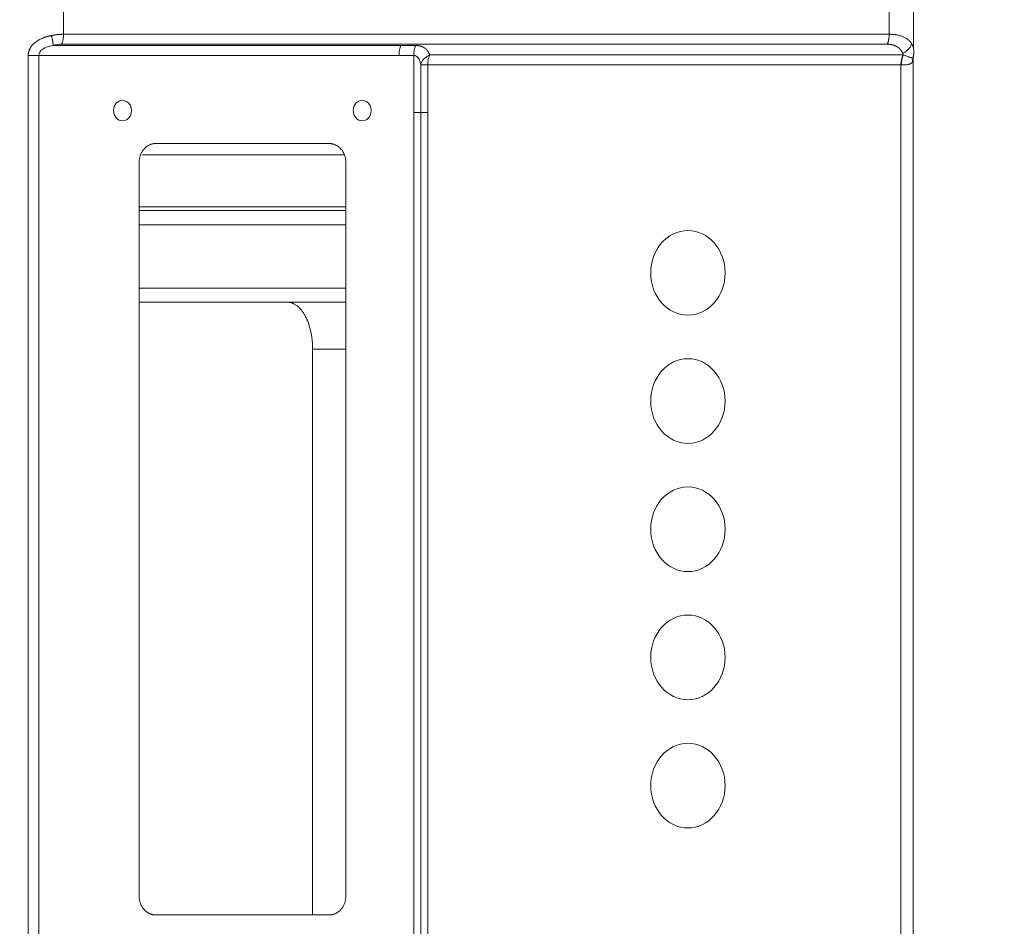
# Model space of a CAD drawing. Header units: millimetres. Extents: x 0 to 594, y 0 to 420.
# Tile 143 of 256: x 209 to 220, y 329 to 338. Entities that reach past the tile are written whole.
import ezdxf

# ---------------------------------------------------------------- set-up
doc = ezdxf.new("R2010")
doc.units = ezdxf.units.MM
doc.layers.add('1', color=7, linetype='Continuous', true_color=0xffffff)
doc.styles.add('Arial Unicode MS', font='txt')
doc.dimstyles.get("Standard").update_dxf_attribs({"dimtxt": 0.18, "dimasz": 0.18, "dimexe": 0.18, "dimexo": 0.0625, "dimgap": 0.09, "dimtad": 0, "dimtih": 1, "dimtoh": 1, "dimdec": 4, "dimzin": 0, "dimdsep": 46, "dimtxsty": 'Standard', "dimcen": 0.09, "dimadec": 0, "dimazin": 0, "dimtfac": 1, "dimtdec": 4, "dimtofl": 0, "dimtmove": 0, "dimatfit": 3, "dimfxl": 0, "dimtolj": 1, "dimtzin": 0, "dimarcsym": 0})

# ---------------------------------------------------------------- blocks, each defined once
blk = doc.blocks.new('_U2')
at = {"layer": '1', "color": 18, "lineweight": 13}
for p, q in [((142.301, 334.479), (142.301, 394.797)), ((368.28, 363.039), (368.28, 394.797)), ((142.301, 392.797), (235.419, 392.797)), ((368.28, 392.797), (275.162, 392.797))]:
    blk.add_line(p, q, dxfattribs=at)
at = {"layer": '1', "color": 18}
for points in [[(142.301, 392.797), (145.801, 393.735), (145.801, 391.859)], [(368.28, 392.797), (364.78, 391.859), (364.78, 393.735)]]:
    blk.add_solid(points, dxfattribs=at)
at = {"layer": '1', "color": 18, "linetype": 'Continuous', "lineweight": 13, "char_height": 2.5, "attachment_point": 7, "line_spacing_factor": 1.047437, "style": 'Arial Unicode MS'}
for s, insert in [('\\fArial Unicode MS|b0|i0;\\W1.0000;4.5', (237.052, 390.919)), ('\\fArial Unicode MS|b0|i0;\\W1.0000; LIFT POINT SPAN', (244.157, 390.919))]:
    blk.add_mtext(s, dxfattribs=dict(at, insert=insert))

msp = doc.modelspace()

# ---------------------------------------------------------------- linework, layer by layer
at = {"layer": '1', "color": 155, "linetype": 'Continuous', "lineweight": 18}
for p, q in [((218.599, 338.009), (218.599, 338.012)), ((218.592, 337.933), (218.593, 337.924)), ((218.593, 327.946), (218.593, 337.924)), ((210.543, 337.035), (212.387, 337.035)), ((210.367, 329.035), (210.367, 336.835)), ((212.563, 336.835), (212.563, 329.035)), ((211.942, 335.348), (210.367, 335.348)), ((212.211, 328.835), (212.211, 334.848)), ((212.387, 328.835), (210.543, 328.835))]:
    msp.add_line(p, q, dxfattribs=at)
at = {"layer": '1', "color": 155, "linetype": 'Continuous', "lineweight": 13}
for p, q in [((213.455, 337.976), (218.483, 337.976)), ((213.36, 337.364), (213.36, 337.87)), ((218.463, 337.87), (213.434, 337.87)), ((213.434, 337.87), (213.434, 337.364)), ((218.463, 328), (218.463, 337.87)), ((213.36, 328.33), (213.36, 337.364)), ((213.434, 337.364), (213.434, 328.33))]:
    msp.add_line(p, q, dxfattribs=at)
for centre, major_axis, ratio, start_param, end_param in [((218.534, 337.87), (0, -0.15), 0.478024, 3.932776, 4.712389), ((218.292, 337.571), (-0.342, -0.35), 0.594186, 3.649632, 3.667157), ((218.343, 337.466), (-0.159, -0.397), 0.485203, 3.316167, 3.333701)]:
    msp.add_ellipse(centre, major_axis=major_axis, ratio=ratio, start_param=start_param, end_param=end_param, dxfattribs=at)
at = {"layer": '1', "color": 155, "linetype": 'Continuous', "lineweight": 18}
for centre, start_param, end_param in [((210.191, 337.385), 3.141593, 6.283185), ((210.191, 337.385), 0, 3.141593), ((212.738, 337.385), 3.141593, 6.283185), ((212.738, 337.385), 0, 3.141593)]:
    msp.add_ellipse(centre, major_axis=(0, -0.109), ratio=0.878347, start_param=start_param, end_param=end_param, dxfattribs=at)
for centre in [(216.199, 335.66), (216.199, 334.298), (216.199, 332.935), (216.199, 331.573), (216.199, 330.21)]:
    msp.add_ellipse(centre, major_axis=(0, -0.45), ratio=0.878347, dxfattribs=at)
at = {"layer": '1', "color": 155, "linetype": 'Continuous', "lineweight": 13}
for points, degree in [([(218.338, 340.645), (218.338, 339.828), (218.338, 339.012), (218.338, 338.196)], 3), ([(209.564, 340.342), (209.564, 338.196)], 1), ([(209.564, 338.196), (218.338, 338.196)], 1), ([(209.453, 338.077), (209.484, 338.086), (209.515, 338.09), (209.543, 338.09)], 3), ([(209.543, 338.09), (212.468, 338.09), (215.393, 338.09), (218.317, 338.09)], 3), ([(209.453, 338.077), (213.149, 338.077)], 1), ([(213.149, 338.077), (213.306, 338.077)], 1), ([(218.483, 337.993), (218.485, 337.988), (218.488, 337.982), (218.49, 337.976)], 3), ([(218.597, 337.983), (218.597, 337.983), (218.597, 337.983), (218.597, 337.983)], 3), ([(209.188, 327.899), (209.188, 331.256), (209.188, 334.614), (209.188, 337.971)], 3), ([(209.301, 327.899), (209.301, 331.256), (209.301, 334.614), (209.301, 337.971)], 3), ([(209.301, 337.971), (210.577, 337.971), (211.853, 337.971), (213.128, 337.971)], 3), ([(213.285, 337.971), (213.128, 337.971)], 1), ([(213.285, 337.364), (213.285, 337.971)], 1), ([(213.285, 328.33), (213.285, 337.364)], 1), ([(212.563, 336.322), (210.367, 336.322)], 1), ([(212.563, 336.172), (211.831, 336.172), (211.099, 336.172), (210.367, 336.172)], 3), ([(212.563, 335.498), (210.367, 335.498)], 1), ([(212.211, 334.848), (212.563, 334.848)], 1)]:
    msp.add_open_spline(points, degree=degree, dxfattribs=at)
at = {"layer": '1', "color": 155, "linetype": 'Continuous', "lineweight": 18}
for points in [[(218.597, 338.037), (218.597, 340.688)], [(218.597, 337.983), (218.592, 337.933)], [(212.537, 336.916), (210.401, 336.916)], [(212.563, 336.362), (210.367, 336.362)], [(212.174, 335.348), (211.942, 335.348)], [(212.563, 335.348), (212.174, 335.348)]]:
    msp.add_open_spline(points, degree=1, dxfattribs=at)
at = {"layer": '1', "color": 155, "linetype": 'Continuous', "lineweight": 13}
for points, degree, knots in [([(209.435, 338.182), (209.435, 338.182), (209.437, 338.183), (209.439, 338.183), (209.441, 338.183), (209.443, 338.184), (209.445, 338.184), (209.447, 338.185), (209.449, 338.185), (209.451, 338.185), (209.453, 338.186), (209.455, 338.186), (209.457, 338.186), (209.459, 338.187), (209.461, 338.187), (209.463, 338.187), (209.465, 338.188), (209.467, 338.188), (209.469, 338.188), (209.471, 338.189), (209.473, 338.189), (209.475, 338.189), (209.477, 338.189), (209.479, 338.19), (209.481, 338.19), (209.483, 338.19), (209.485, 338.191), (209.487, 338.191), (209.489, 338.191), (209.491, 338.191), (209.493, 338.192), (209.495, 338.192), (209.497, 338.192), (209.499, 338.192), (209.501, 338.192), (209.503, 338.193), (209.505, 338.193), (209.507, 338.193), (209.509, 338.193), (209.511, 338.193), (209.513, 338.194), (209.515, 338.194), (209.517, 338.194), (209.519, 338.194), (209.521, 338.194), (209.523, 338.194), (209.525, 338.194), (209.526, 338.195), (209.528, 338.195), (209.53, 338.195), (209.532, 338.195), (209.534, 338.195), (209.536, 338.195), (209.538, 338.195), (209.54, 338.195), (209.542, 338.195), (209.544, 338.195), (209.545, 338.195), (209.547, 338.196), (209.549, 338.196), (209.551, 338.196), (209.553, 338.196), (209.555, 338.196), (209.557, 338.196), (209.558, 338.196), (209.56, 338.196), (209.562, 338.196), (209.563, 338.196), (209.564, 338.196)], 3, [0, 0, 0, 0, 0.01543, 0.030849, 0.046257, 0.061654, 0.07704, 0.092415, 0.10778, 0.123134, 0.138478, 0.153811, 0.169135, 0.184448, 0.199752, 0.215045, 0.230329, 0.245604, 0.260869, 0.276125, 0.291372, 0.306609, 0.321838, 0.337058, 0.35227, 0.367473, 0.382667, 0.397854, 0.413032, 0.428202, 0.443364, 0.458518, 0.473665, 0.488805, 0.503937, 0.519061, 0.534179, 0.54929, 0.564393, 0.57949, 0.594581, 0.609665, 0.624742, 0.639814, 0.654879, 0.669938, 0.684992, 0.70004, 0.715082, 0.730119, 0.74515, 0.760176, 0.775198, 0.790214, 0.805226, 0.820232, 0.835235, 0.850233, 0.865227, 0.880216, 0.895202, 0.910183, 0.925161, 0.940136, 0.955107, 0.970074, 0.985039, 1, 1, 1, 1]), ([(209.564, 338.196), (209.564, 338.186), (209.563, 338.176), (209.562, 338.157), (209.56, 338.148), (209.557, 338.13), (209.555, 338.121), (209.549, 338.105), (209.547, 338.097), (209.543, 338.09)], 3, [0, 0, 0, 0, 0.25, 0.25, 0.5, 0.5, 0.75, 0.75, 1, 1, 1, 1]), ([(218.338, 338.196), (218.339, 338.196), (218.34, 338.196), (218.342, 338.196), (218.344, 338.196), (218.346, 338.196), (218.347, 338.196), (218.349, 338.196), (218.351, 338.196), (218.353, 338.196), (218.355, 338.195), (218.357, 338.195), (218.358, 338.195), (218.36, 338.195), (218.362, 338.195), (218.364, 338.195), (218.366, 338.195), (218.368, 338.195), (218.369, 338.195), (218.371, 338.195), (218.373, 338.195), (218.375, 338.194), (218.377, 338.194), (218.378, 338.194), (218.38, 338.194), (218.382, 338.194), (218.384, 338.194), (218.385, 338.194), (218.387, 338.193), (218.389, 338.193), (218.391, 338.193), (218.392, 338.193), (218.394, 338.193), (218.396, 338.192), (218.398, 338.192), (218.399, 338.192), (218.401, 338.192), (218.403, 338.192), (218.404, 338.191), (218.406, 338.191), (218.408, 338.191), (218.409, 338.191), (218.411, 338.19), (218.413, 338.19), (218.414, 338.19), (218.416, 338.189), (218.418, 338.189), (218.425, 338.188), (218.438, 338.185), (218.455, 338.181), (218.472, 338.175), (218.487, 338.169), (218.501, 338.163), (218.515, 338.155), (218.527, 338.147), (218.536, 338.141), (218.541, 338.137), (218.543, 338.135), (218.545, 338.133), (218.547, 338.131), (218.549, 338.13), (218.551, 338.128), (218.553, 338.126), (218.555, 338.124), (218.556, 338.122), (218.558, 338.12), (218.56, 338.118), (218.562, 338.116), (218.563, 338.114), (218.565, 338.112), (218.567, 338.11), (218.568, 338.108), (218.57, 338.106), (218.571, 338.103), (218.573, 338.101), (218.574, 338.1), (218.574, 338.099)], 3, [0, 0, 0, 0, 0.005393, 0.010789, 0.016188, 0.021589, 0.026992, 0.032398, 0.037806, 0.043216, 0.048629, 0.054045, 0.059463, 0.064883, 0.070305, 0.07573, 0.081158, 0.086588, 0.09202, 0.097455, 0.102892, 0.108331, 0.113773, 0.119217, 0.124663, 0.130112, 0.135563, 0.141016, 0.146472, 0.15193, 0.15739, 0.162853, 0.168318, 0.173785, 0.179255, 0.184727, 0.190201, 0.195677, 0.201156, 0.206637, 0.21212, 0.217605, 0.223093, 0.228583, 0.234075, 0.239569, 0.245065, 0.250564, 0.311757, 0.3738, 0.43669, 0.500423, 0.561009, 0.622904, 0.686097, 0.750571, 0.762382, 0.774264, 0.786216, 0.798239, 0.810332, 0.822495, 0.834728, 0.847031, 0.859403, 0.871844, 0.884354, 0.896933, 0.90958, 0.922295, 0.935078, 0.947929, 0.960847, 0.973831, 0.986883, 1, 1, 1, 1]), ([(209.188, 337.971), (209.188, 337.972), (209.188, 337.973), (209.188, 337.974), (209.188, 337.976), (209.188, 337.977), (209.188, 337.978), (209.189, 337.98), (209.189, 337.981), (209.189, 337.983), (209.189, 337.984), (209.189, 337.986), (209.189, 337.987), (209.189, 337.988), (209.189, 337.99), (209.19, 337.991), (209.19, 337.993), (209.19, 337.994), (209.19, 337.995), (209.19, 337.997), (209.191, 337.998), (209.191, 338), (209.191, 338.001), (209.191, 338.002), (209.192, 338.004), (209.192, 338.005), (209.192, 338.007), (209.193, 338.011), (209.195, 338.017), (209.198, 338.026), (209.202, 338.035), (209.206, 338.044), (209.211, 338.052), (209.216, 338.061), (209.222, 338.069), (209.23, 338.08), (209.242, 338.093), (209.258, 338.107), (209.276, 338.121), (209.295, 338.133), (209.316, 338.144), (209.332, 338.151), (209.342, 338.155), (209.346, 338.157), (209.35, 338.158), (209.353, 338.16), (209.357, 338.161), (209.361, 338.162), (209.365, 338.164), (209.369, 338.165), (209.373, 338.166), (209.377, 338.168), (209.381, 338.169), (209.385, 338.17), (209.389, 338.171), (209.393, 338.172), (209.397, 338.173), (209.401, 338.175), (209.405, 338.176), (209.409, 338.177), (209.413, 338.178), (209.418, 338.179), (209.422, 338.18), (209.426, 338.18), (209.43, 338.181), (209.433, 338.182), (209.435, 338.182)], 3, [0, 0, 0, 0, 0.004042, 0.008081, 0.012117, 0.01615, 0.020181, 0.024209, 0.028236, 0.032262, 0.036287, 0.040312, 0.044336, 0.048361, 0.052386, 0.056413, 0.06044, 0.06447, 0.068501, 0.072536, 0.076572, 0.080613, 0.084656, 0.088704, 0.092756, 0.096813, 0.100874, 0.104942, 0.131565, 0.15841, 0.185574, 0.213149, 0.240993, 0.269178, 0.297788, 0.326903, 0.386583, 0.448443, 0.511021, 0.575813, 0.643193, 0.713495, 0.724667, 0.7359, 0.747193, 0.758548, 0.769966, 0.781448, 0.792994, 0.804605, 0.816284, 0.828029, 0.839843, 0.851725, 0.863678, 0.875702, 0.887797, 0.899964, 0.912204, 0.924519, 0.936908, 0.949373, 0.961914, 0.974531, 0.987226, 1, 1, 1, 1]), ([(218.574, 338.099), (218.573, 338.094), (218.572, 338.089), (218.568, 338.078), (218.566, 338.073), (218.561, 338.063), (218.558, 338.058), (218.551, 338.048), (218.547, 338.043), (218.539, 338.034), (218.534, 338.029), (218.525, 338.021), (218.52, 338.017), (218.51, 338.009), (218.505, 338.005), (218.494, 337.999), (218.488, 337.996), (218.483, 337.993)], 3, [0, 0, 0, 0, 0.125, 0.125, 0.25, 0.25, 0.375, 0.375, 0.5, 0.5, 0.625, 0.625, 0.75, 0.75, 0.875, 0.875, 1, 1, 1, 1]), ([(218.597, 338.037), (218.597, 338.039), (218.596, 338.041), (218.592, 338.063), (218.586, 338.081), (218.574, 338.099)], 3, [0, 0, 0, 0, 0.105346, 0.105346, 1, 1, 1, 1]), ([(209.301, 337.971), (209.301, 337.984), (209.304, 337.996), (209.315, 338.013), (209.319, 338.019), (209.329, 338.029), (209.335, 338.034), (209.349, 338.044), (209.357, 338.048), (209.373, 338.056), (209.382, 338.059), (209.401, 338.066), (209.411, 338.068), (209.431, 338.073), (209.442, 338.075), (209.453, 338.077)], 3, [0, 0, 0, 0, 0.25, 0.25, 0.375, 0.375, 0.5, 0.5, 0.625, 0.625, 0.75, 0.75, 0.875, 0.875, 1, 1, 1, 1]), ([(213.128, 337.971), (213.128, 337.981), (213.129, 337.991), (213.131, 338.01), (213.132, 338.019), (213.136, 338.037), (213.138, 338.046), (213.143, 338.062), (213.146, 338.07), (213.149, 338.077)], 3, [0, 0, 0, 0, 0.25, 0.25, 0.5, 0.5, 0.75, 0.75, 1, 1, 1, 1]), ([(213.285, 337.971), (213.285, 337.981), (213.286, 337.991), (213.288, 338.01), (213.289, 338.019), (213.292, 338.037), (213.295, 338.046), (213.3, 338.062), (213.303, 338.07), (213.306, 338.077)], 3, [0, 0, 0, 0, 0.25, 0.25, 0.5, 0.5, 0.75, 0.75, 1, 1, 1, 1]), ([(213.306, 338.077), (213.329, 338.077), (213.371, 338.067), (213.408, 338.047), (213.437, 338.017), (213.451, 337.987), (213.455, 337.976)], 2, [0, 0, 0, 0.221605, 0.443209, 0.664814, 0.886418, 1, 1, 1]), ([(218.597, 337.983), (218.598, 337.976), (218.597, 337.969), (218.595, 337.955), (218.593, 337.948), (218.589, 337.942)], 3, [0, 0, 0, 0, 0.5, 0.5, 1, 1, 1, 1]), ([(213.285, 337.971), (213.295, 337.971), (213.308, 337.968), (213.319, 337.96), (213.326, 337.953), (213.33, 337.949), (213.339, 337.936), (213.347, 337.92), (213.353, 337.9), (213.357, 337.886), (213.358, 337.878), (213.36, 337.87)], 3, [0, 0, 0, 0, 0.25, 0.375, 0.375, 0.5, 0.5, 0.75, 0.875, 0.875, 1, 1, 1, 1]), ([(213.36, 337.87), (213.361, 337.875), (213.362, 337.881), (213.365, 337.891), (213.367, 337.896), (213.373, 337.907), (213.376, 337.912), (213.383, 337.922), (213.387, 337.927), (213.395, 337.936), (213.4, 337.941), (213.41, 337.949), (213.415, 337.953), (213.426, 337.961), (213.431, 337.964), (213.443, 337.97), (213.449, 337.973), (213.455, 337.976)], 3, [0, 0, 0, 0, 0.125, 0.125, 0.25, 0.25, 0.375, 0.375, 0.5, 0.5, 0.625, 0.625, 0.75, 0.75, 0.875, 0.875, 1, 1, 1, 1]), ([(213.455, 337.976), (213.451, 337.969), (213.448, 337.961), (213.443, 337.945), (213.441, 337.936), (213.438, 337.918), (213.436, 337.909), (213.434, 337.89), (213.434, 337.88), (213.434, 337.87)], 3, [0, 0, 0, 0, 0.25, 0.25, 0.5, 0.5, 0.75, 0.75, 1, 1, 1, 1]), ([(218.49, 337.976), (218.486, 337.969), (218.483, 337.961), (218.477, 337.945), (218.475, 337.936), (218.471, 337.918), (218.47, 337.909), (218.467, 337.89), (218.467, 337.88), (218.467, 337.87)], 3, [0, 0, 0, 0, 0.25, 0.25, 0.5, 0.5, 0.75, 0.75, 1, 1, 1, 1]), ([(218.586, 337.9), (218.585, 337.9), (218.585, 337.899), (218.584, 337.898), (218.583, 337.897), (218.581, 337.895), (218.58, 337.894), (218.576, 337.89), (218.573, 337.888), (218.566, 337.884), (218.562, 337.882), (218.556, 337.88), (218.555, 337.88), (218.553, 337.879), (218.549, 337.878), (218.546, 337.877), (218.538, 337.875), (218.533, 337.874), (218.521, 337.872), (218.515, 337.872), (218.507, 337.871), (218.505, 337.871), (218.502, 337.871), (218.5, 337.87), (218.495, 337.87), (218.492, 337.87), (218.481, 337.87), (218.474, 337.87), (218.467, 337.87)], 3, [0, 0, 0, 0, 0.03125, 0.03125, 0.0625, 0.0625, 0.125, 0.125, 0.25, 0.25, 0.375, 0.375, 0.40625, 0.40625, 0.4375, 0.5, 0.5, 0.625, 0.625, 0.75, 0.75, 0.78125, 0.78125, 0.8125, 0.8125, 0.875, 0.875, 1, 1, 1, 1]), ([(218.49, 337.976), (218.49, 337.976), (218.49, 337.976), (218.49, 337.975), (218.49, 337.975), (218.491, 337.975), (218.492, 337.975), (218.495, 337.974), (218.5, 337.972), (218.511, 337.968), (218.519, 337.965), (218.529, 337.962), (218.534, 337.96), (218.542, 337.957), (218.544, 337.957), (218.547, 337.955), (218.549, 337.955), (218.551, 337.954), (218.552, 337.954), (218.557, 337.952), (218.561, 337.951), (218.568, 337.948), (218.572, 337.947), (218.578, 337.945), (218.58, 337.944), (218.583, 337.943), (218.584, 337.943), (218.585, 337.943), (218.586, 337.942), (218.587, 337.942), (218.588, 337.942), (218.588, 337.942), (218.588, 337.942), (218.589, 337.942), (218.589, 337.942), (218.589, 337.942), (218.589, 337.942)], 3, [0, 0, 0, 0, 0.001953, 0.001953, 0.003906, 0.007812, 0.015625, 0.03125, 0.0625, 0.125, 0.25, 0.25, 0.375, 0.375, 0.4375, 0.4375, 0.46875, 0.46875, 0.5, 0.5, 0.625, 0.625, 0.75, 0.75, 0.875, 0.875, 0.90625, 0.90625, 0.9375, 0.96875, 0.984375, 0.992187, 0.996094, 0.998047, 0.998047, 1, 1, 1, 1]), ([(218.589, 337.942), (218.588, 337.935), (218.587, 337.928), (218.586, 337.914), (218.585, 337.907), (218.586, 337.9)], 3, [0, 0, 0, 0, 0.5, 0.5, 1, 1, 1, 1]), ([(218.593, 337.924), (218.593, 337.921), (218.593, 337.919), (218.592, 337.913), (218.591, 337.911), (218.589, 337.905), (218.588, 337.903), (218.586, 337.9)], 3, [0, 0, 0, 0, 0.324595, 0.324595, 0.662298, 0.662298, 1, 1, 1, 1]), ([(218.589, 337.942), (218.592, 337.94), (218.593, 337.938), (218.594, 337.936), (218.594, 337.936), (218.594, 337.934), (218.593, 337.934), (218.593, 337.933), (218.593, 337.933), (218.592, 337.933), (218.592, 337.933), (218.592, 337.933), (218.592, 337.933)], 3, [0, 0, 0, 0, 0.5, 0.5, 0.75, 0.75, 0.875, 0.9375, 0.96875, 0.984375, 0.984375, 1, 1, 1, 1]), ([(218.589, 337.942), (218.589, 337.942), (218.589, 337.942), (218.589, 337.942), (218.589, 337.942), (218.589, 337.942), (218.589, 337.942), (218.589, 337.942), (218.589, 337.942)], 3, [0, 0, 0, 0, 0.125, 0.125, 0.25, 0.5, 0.5, 1, 1, 1, 1]), ([(213.36, 337.87), (213.362, 337.87), (213.366, 337.87), (213.375, 337.87), (213.38, 337.87), (213.393, 337.87), (213.4, 337.87), (213.416, 337.87), (213.425, 337.87), (213.434, 337.87)], 3, [0, 0, 0, 0, 0.25, 0.25, 0.5, 0.5, 0.75, 0.75, 1, 1, 1, 1]), ([(213.285, 337.364), (213.295, 337.364), (213.303, 337.364), (213.319, 337.364), (213.326, 337.364), (213.339, 337.364), (213.345, 337.364), (213.354, 337.364), (213.357, 337.364), (213.36, 337.364)], 3, [0, 0, 0, 0, 0.25, 0.25, 0.5, 0.5, 0.75, 0.75, 1, 1, 1, 1]), ([(213.36, 337.364), (213.362, 337.364), (213.366, 337.364), (213.375, 337.364), (213.38, 337.364), (213.393, 337.364), (213.4, 337.364), (213.416, 337.364), (213.425, 337.364), (213.434, 337.364)], 3, [0, 0, 0, 0, 0.25, 0.25, 0.5, 0.5, 0.75, 0.75, 1, 1, 1, 1])]:
    msp.add_open_spline(points, degree=degree, knots=knots, dxfattribs=at)
for points, weights in [([(218.338, 338.196), (218.338, 338.134), (218.317, 338.09)], [1, 0.924982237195, 1]), ([(209.435, 338.182), (209.452, 338.12), (209.453, 338.077)], [1, 0.917618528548, 1]), ([(209.188, 337.971), (209.247, 337.971), (209.301, 337.971)], [1, 0.925820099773, 1])]:
    msp.add_rational_spline(points, weights, degree=2, dxfattribs=at)
msp.add_rational_spline([(218.317, 338.09), (218.338, 338.09), (218.357, 338.088), (218.384, 338.081), (218.393, 338.078), (218.409, 338.071), (218.416, 338.067), (218.43, 338.058), (218.437, 338.053), (218.449, 338.043), (218.454, 338.038), (218.469, 338.02), (218.477, 338.007), (218.483, 337.993)], [0.99999999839, 0.999999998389, 0.999999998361, 0.999999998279, 0.999999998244, 0.999999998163, 0.999999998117, 0.999999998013, 0.999999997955, 0.999999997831, 0.999999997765, 0.999999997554, 0.999999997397, 0.999999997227], degree=3, knots=[0, 0, 0, 0, 0.245488, 0.245488, 0.37124, 0.37124, 0.496992, 0.496992, 0.622744, 0.622744, 0.748496, 0.748496, 1, 1, 1, 1], dxfattribs=at)
at = {"layer": '1', "color": 155, "linetype": 'Continuous', "lineweight": 18}
for points, knots in [([(218.59, 337.943), (218.592, 337.949), (218.594, 337.961), (218.597, 337.975), (218.598, 337.983), (218.598, 337.986)], [0, 0, 0, 0, 0.457161, 0.810567, 1, 1, 1, 1]), ([(218.597, 337.983), (218.597, 337.984), (218.597, 337.984), (218.597, 337.985), (218.597, 337.985), (218.597, 337.985), (218.597, 337.986), (218.598, 337.988), (218.598, 337.992), (218.599, 338.001), (218.599, 338.009), (218.599, 338.022), (218.598, 338.029), (218.597, 338.037)], [0, 0, 0, 0, 0.01771, 0.026566, 0.026566, 0.035421, 0.035421, 0.070842, 0.141683, 0.283366, 0.566733, 0.566733, 1, 1, 1, 1]), ([(212.211, 334.848), (212.211, 334.848), (212.211, 334.848), (212.211, 334.848), (212.211, 334.848), (212.211, 334.849), (212.211, 334.851), (212.211, 334.855), (212.211, 334.862), (212.21, 334.876), (212.21, 334.889), (212.209, 334.913), (212.207, 334.929), (212.204, 334.961), (212.202, 334.977), (212.199, 334.996), (212.198, 335.002), (212.197, 335.008), (212.196, 335.012), (212.195, 335.014), (212.194, 335.024), (212.192, 335.031), (212.187, 335.054), (212.179, 335.084), (212.17, 335.112), (212.163, 335.132), (212.161, 335.139), (212.157, 335.148), (212.155, 335.152), (212.153, 335.158), (212.151, 335.161), (212.144, 335.177), (212.138, 335.19), (212.126, 335.213), (212.119, 335.224), (212.106, 335.244), (212.099, 335.254), (212.09, 335.265), (212.088, 335.268), (212.085, 335.271), (212.084, 335.272), (212.082, 335.274), (212.077, 335.28), (212.073, 335.285), (212.061, 335.296), (212.045, 335.31), (212.029, 335.321), (212.016, 335.328), (212.012, 335.33), (212.005, 335.333), (212.003, 335.334), (211.999, 335.336), (211.997, 335.337), (211.986, 335.341), (211.977, 335.344), (211.964, 335.346), (211.959, 335.347), (211.953, 335.347), (211.949, 335.347), (211.946, 335.348), (211.944, 335.348), (211.943, 335.348), (211.942, 335.348), (211.942, 335.348), (211.942, 335.348), (211.942, 335.348), (211.942, 335.348)], [0, 0, 0, 0, 0.000488, 0.000488, 0.000977, 0.001953, 0.003906, 0.007813, 0.015625, 0.03125, 0.0625, 0.0625, 0.125, 0.125, 0.1875, 0.1875, 0.203125, 0.210938, 0.210938, 0.21875, 0.21875, 0.25, 0.25, 0.3125, 0.375, 0.375, 0.40625, 0.40625, 0.421875, 0.421875, 0.4375, 0.4375, 0.5, 0.5, 0.5625, 0.5625, 0.625, 0.625, 0.640625, 0.640625, 0.648438, 0.648438, 0.65625, 0.6875, 0.6875, 0.75, 0.8125, 0.8125, 0.84375, 0.84375, 0.859375, 0.859375, 0.875, 0.875, 0.9375, 0.9375, 0.96875, 0.96875, 0.984375, 0.992188, 0.996094, 0.998047, 0.999023, 0.999512, 0.999512, 1, 1, 1, 1])]:
    msp.add_open_spline(points, degree=3, knots=knots, dxfattribs=at)
for points in [[(210.367, 336.835), (210.367, 336.952), (210.44, 337.035), (210.543, 337.035)], [(212.387, 337.035), (212.49, 337.035), (212.563, 336.952), (212.563, 336.835)], [(210.543, 328.835), (210.44, 328.835), (210.367, 328.918), (210.367, 329.035)], [(212.563, 329.035), (212.563, 328.918), (212.49, 328.835), (212.387, 328.835)]]:
    msp.add_rational_spline(points, [1, 0.804809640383, 0.804809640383, 1], degree=3, dxfattribs=at)

# ---------------------------------------------------------------- dimensions: what is measured, and where the dimension line sits
at = {"layer": '1', "color": 18, "linetype": 'Continuous', "lineweight": 13}
dim = msp.add_linear_dim(base=(142.301, 392.797), p1=(368.28, 363.039), p2=(142.301, 334.479), text=' <> \\fArial Unicode MS|b0|i0;\\C18;{\\H1.00x;\\fArial Unicode MS|b0|i0; LIFT POINT SPAN\\fArial Unicode MS|b0|i0;}\\C18;', dimstyle='Standard', override={"dimtxt": 2.5, "dimasz": 3.5, "dimexe": 2, "dimexo": 0, "dimgap": 1.5, "dimtih": 1, "dimtoh": 1, "dimdec": 1, "dimlfac": 0.02, "dimzin": 8, "dimdsep": 46, "dimlunit": 2, "dimtxsty": 'Arial Unicode MS', "dimsah": 1, "dimse1": 0, "dimse2": 0, "dimsd1": 0, "dimsd2": 0, "dimclrd": 18, "dimclre": 18, "dimclrt": 18, "dimtol": 0, "dimtm": -0.1, "dimtfac": 1.4, "dimtdec": 2, "dimtofl": 1, "dimtmove": 0, "dimtzin": 8, "dimlwd": 13, "dimlwe": 13}, dxfattribs=at)
dim.commit()
dim.dimension.update_dxf_attribs({"geometry": '_U2', "text_midpoint": (255.29, 392.797), "dimtype": 160})

doc.saveas('drawing.dxf')
